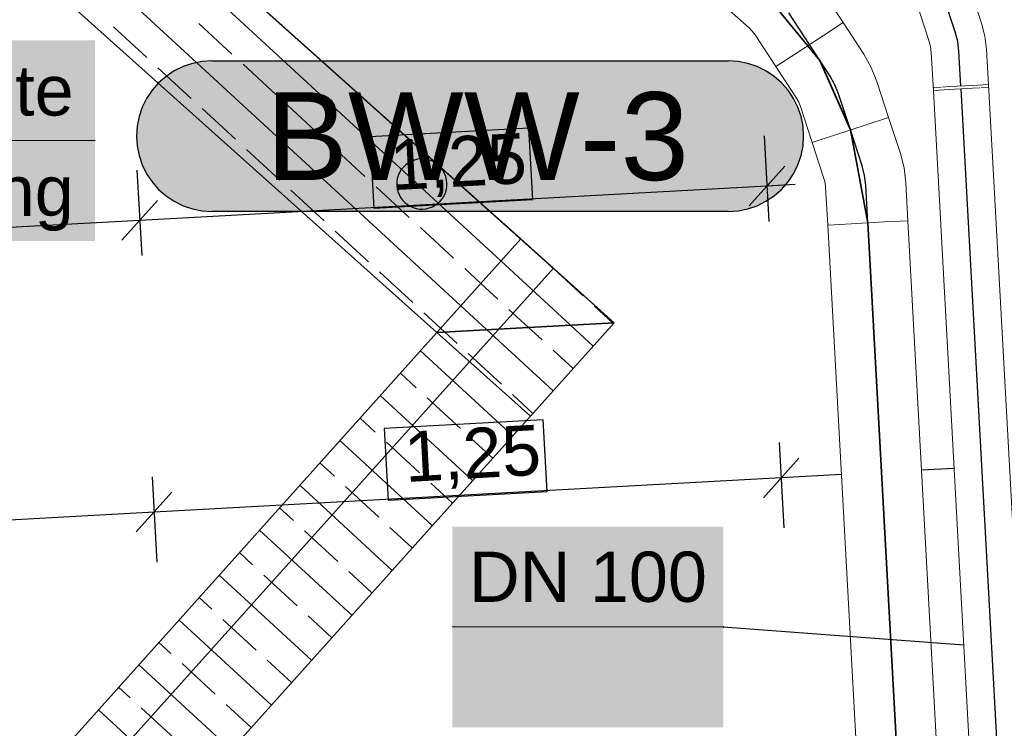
# Model space of a CAD drawing. Extents: x -779 to 790, y -208 to 633.
# Tile 80 of 232: x -128 to -89, y 160 to 188. Entities that reach past the tile are written whole.
import ezdxf
from ezdxf.lldxf.tags import DXFTag

# ---------------------------------------------------------------- set-up
doc = ezdxf.new("R2010")
doc.units = 0
doc.layers.get('0').update_dxf_attribs({"lineweight": 25})
for name, color, linetype, lineweight, true_color in [('01AFU Allgemein Bemaßung-A07F5V4RWF', 7, 'Continuous', 25, 0x848484), ('20 Magerbeton Bohrungen', 7, 'Continuous', 25, 0x848484), ('20 Wasserbecken', 7, 'Continuous', 25, 0x848484), ('ELT Leerrohre', 1, 'Continuous', 35, 0xff0000), ('S_Mass', 150, 'Continuous', 25, 0x007fff), ('S_Warmwasser', 1, 'STRICHLINIE2', 35, 0xff0000), ('X_Mass', 150, 'Continuous', 25, 0x007fff)]:
    doc.layers.add(name, color=color, linetype=linetype, lineweight=lineweight, true_color=true_color)
doc.styles.get("Standard").update_dxf_attribs({"font": 'arial.ttf'})
tags = doc.linetypes.add('Strichlinie eng', pattern=[0.115, 0.075, -0.04]).pattern_tags.tags
tags[6:7] = [DXFTag(74, 4), DXFTag(75, 0), DXFTag(340, '0'), DXFTag(46, 1.0), DXFTag(50, 0.0), DXFTag(44, 0.0), DXFTag(45, 0.0)]
tags[4:5] = [DXFTag(74, 4), DXFTag(75, 0), DXFTag(340, '0'), DXFTag(46, 1.0), DXFTag(50, 0.0), DXFTag(44, 0.0), DXFTag(45, 0.0)]
tags = doc.linetypes.add('STRICHLINIE2', pattern=[9.525, 6.35, -3.175]).pattern_tags.tags
tags[6:7] = [DXFTag(74, 4), DXFTag(75, 0), DXFTag(340, '0'), DXFTag(46, 0.0), DXFTag(50, 0.0), DXFTag(44, 0.0), DXFTag(45, 0.0)]
tags[4:5] = [DXFTag(74, 4), DXFTag(75, 0), DXFTag(340, '0'), DXFTag(46, 0.0), DXFTag(50, 0.0), DXFTag(44, 0.0), DXFTag(45, 0.0)]
tags = doc.linetypes.add('STRICHPUNKT2', pattern=[12.7, 6.35, -3.175, 0, -3.175]).pattern_tags.tags
tags[10:11] = [DXFTag(74, 4), DXFTag(75, 0), DXFTag(340, '0'), DXFTag(46, 0.0), DXFTag(50, 0.0), DXFTag(44, 0.0), DXFTag(45, 0.0)]
tags[8:9] = [DXFTag(74, 4), DXFTag(75, 0), DXFTag(340, '0'), DXFTag(46, 0.0), DXFTag(50, 0.0), DXFTag(44, 0.0), DXFTag(45, 0.0)]
tags[6:7] = [DXFTag(74, 4), DXFTag(75, 0), DXFTag(340, '0'), DXFTag(46, 0.0), DXFTag(50, 0.0), DXFTag(44, 0.0), DXFTag(45, 0.0)]
tags[4:5] = [DXFTag(74, 4), DXFTag(75, 0), DXFTag(340, '0'), DXFTag(46, 0.0), DXFTag(50, 0.0), DXFTag(44, 0.0), DXFTag(45, 0.0)]
tags = doc.linetypes.add('Wipeout_Contour-A07F5V4SWF', pattern=[1, 0, -1]).pattern_tags.tags
tags[6:7] = [DXFTag(74, 4), DXFTag(75, 0), DXFTag(340, '0'), DXFTag(46, 1.0), DXFTag(50, 0.0), DXFTag(44, 0.0), DXFTag(45, 0.0)]
tags[4:5] = [DXFTag(74, 4), DXFTag(75, 0), DXFTag(340, '0'), DXFTag(46, 1.0), DXFTag(50, 0.0), DXFTag(44, 0.0), DXFTag(45, 0.0)]

# ---------------------------------------------------------------- blocks, each defined once
blk = doc.blocks.new('Referenz-A07F5V4VWF', base_point=(-401.415, -176.34))
at = {"color": 0, "linetype": 'ByBlock', "lineweight": -2, "ltscale": 12.5}
for p, q in [((-129.14, 198.692), (-106.666, 178.549)), ((-104.243, 176.378), (-129.14, 198.692)), ((-107.967, 179.716), (-129.14, 198.692)), ((-128.754, 191.631), (-111.305, 175.992)), ((-107.967, 179.716), (-111.305, 175.992)), ((-111.305, 175.992), (-107.967, 179.716)), ((-104.243, 176.378), (-107.967, 179.716)), ((-106.666, 178.549), (-151.53, 128.491)), ((-111.305, 175.992), (-149.494, 133.381)), ((-149.107, 126.32), (-104.243, 176.378)), ((-104.243, 176.378), (-111.305, 175.992)), ((-111.305, 175.992), (-104.243, 176.378)), ((-111.305, 175.992), (-107.581, 172.654)), ((-107.581, 172.654), (-111.305, 175.992)), ((-107.581, 172.654), (-104.243, 176.378)), ((-145.77, 130.044), (-107.581, 172.654))]:
    blk.add_line(p, q, dxfattribs=at)
at = {"layer": '01AFU Allgemein Bemaßung-A07F5V4RWF', "color": 0, "linetype": 'Wipeout_Contour-A07F5V4SWF', "lineweight": -2, "ltscale": 1.625}
for p, q in [((-107.644, 184.134), (-113.968, 183.788)), ((-107.488, 181.281), (-107.644, 184.134)), ((-113.968, 183.788), (-113.812, 180.935)), ((-113.812, 180.935), (-107.488, 181.281)), ((-107.075, 172.511), (-113.4, 172.165)), ((-106.919, 169.657), (-107.075, 172.511)), ((-113.4, 172.165), (-113.244, 169.311)), ((-113.244, 169.311), (-106.919, 169.657))]:
    blk.add_line(p, q, dxfattribs=at)
at = {"layer": '01AFU Allgemein Bemaßung-A07F5V4RWF', "color": 0, "lineweight": -2}
for p, q in [((-98.278, 183.817), (-98.092, 180.415)), ((-123.244, 182.451), (-123.057, 179.049)), ((-98.876, 181.03), (-97.46, 182.61)), ((-97.045, 181.881), (-98.168, 181.82)), ((-98.168, 181.82), (-123.134, 180.454)), ((-123.842, 179.664), (-122.426, 181.243)), ((-123.134, 180.454), (-200.406, 176.225)), ((-97.677, 171.6), (-97.491, 168.199)), ((-98.308, 169.406), (-96.892, 170.986)), ((-90.71, 170.573), (-92.008, 170.502)), ((-122.643, 170.234), (-122.457, 166.833)), ((-97.6, 170.196), (-122.566, 168.83)), ((-95.203, 170.327), (-97.6, 170.196)), ((-123.274, 168.04), (-121.858, 169.62)), ((-122.566, 168.83), (-181.124, 165.626))]:
    blk.add_line(p, q, dxfattribs=at)
at = {"layer": '20 Magerbeton Bohrungen', "color": 0, "lineweight": -2}
for p, q in [((-112.545, 182.67), (-112.64, 182.58)), ((-112.439, 182.747), (-112.545, 182.67)), ((-112.324, 182.81), (-112.439, 182.747)), ((-112.202, 182.857), (-112.324, 182.81)), ((-112.075, 182.888), (-112.202, 182.857)), ((-111.945, 182.902), (-112.075, 182.888)), ((-111.814, 182.898), (-111.945, 182.902)), ((-111.685, 182.878), (-111.814, 182.898)), ((-111.559, 182.841), (-111.685, 182.878)), ((-111.44, 182.788), (-111.559, 182.841)), ((-111.328, 182.72), (-111.44, 182.788)), ((-111.227, 182.638), (-111.328, 182.72)), ((-112.79, 182.367), (-112.843, 182.247)), ((-112.722, 182.479), (-112.79, 182.367)), ((-112.64, 182.58), (-112.722, 182.479)), ((-111.136, 182.543), (-111.227, 182.638)), ((-111.059, 182.437), (-111.136, 182.543)), ((-110.997, 182.322), (-111.059, 182.437)), ((-110.95, 182.2), (-110.997, 182.322)), ((-112.901, 181.993), (-112.904, 181.862)), ((-112.88, 182.122), (-112.901, 181.993)), ((-112.843, 182.247), (-112.88, 182.122)), ((-110.919, 182.073), (-110.95, 182.2)), ((-110.905, 181.943), (-110.919, 182.073)), ((-110.908, 181.812), (-110.905, 181.943)), ((-112.904, 181.862), (-112.89, 181.732)), ((-112.89, 181.732), (-112.859, 181.605)), ((-112.859, 181.605), (-112.812, 181.482)), ((-112.812, 181.482), (-112.75, 181.368)), ((-111.019, 181.438), (-110.966, 181.557)), ((-110.966, 181.557), (-110.929, 181.683)), ((-110.929, 181.683), (-110.908, 181.812)), ((-112.75, 181.368), (-112.673, 181.262)), ((-112.673, 181.262), (-112.583, 181.167)), ((-112.583, 181.167), (-112.481, 181.085)), ((-111.37, 181.057), (-111.264, 181.134)), ((-111.264, 181.134), (-111.169, 181.224)), ((-111.169, 181.224), (-111.087, 181.326)), ((-111.087, 181.326), (-111.019, 181.438)), ((-112.481, 181.085), (-112.369, 181.017)), ((-112.369, 181.017), (-112.25, 180.964)), ((-112.25, 180.964), (-112.124, 180.927)), ((-112.124, 180.927), (-111.995, 180.906)), ((-111.995, 180.906), (-111.864, 180.903)), ((-111.864, 180.903), (-111.734, 180.917)), ((-111.734, 180.917), (-111.607, 180.948)), ((-111.607, 180.948), (-111.485, 180.995)), ((-111.485, 180.995), (-111.37, 181.057))]:
    blk.add_line(p, q, dxfattribs=at)
at = {"layer": '20 Wasserbecken', "color": 0, "linetype": 'Strichlinie eng', "lineweight": -2, "ltscale": 0.21125}
for p, q in [((-129.14, 198.692), (-104.243, 176.378)), ((-104.243, 176.378), (-149.107, 126.32))]:
    blk.add_line(p, q, dxfattribs=at)
at = {"layer": '20 Wasserbecken', "color": 0, "lineweight": -2}
for p, q in [((-104.243, 176.378), (-129.14, 198.692)), ((-108.755, 178.837), (-129.08, 197.579)), ((-110.357, 177.049), (-128.891, 194.141)), ((-128.754, 191.631), (-111.305, 175.992)), ((-122.855, 186.942), (-124.179, 188.162)), ((-119.463, 187.079), (-120.787, 188.3)), ((-117.699, 185.452), (-119.022, 186.673)), ((-121.091, 185.315), (-122.414, 186.535)), ((-115.934, 183.825), (-117.258, 185.045)), ((-119.326, 183.688), (-120.649, 184.908)), ((-117.561, 182.06), (-118.885, 183.281)), ((-114.17, 182.198), (-115.493, 183.418)), ((-115.797, 180.433), (-117.12, 181.654)), ((-112.405, 180.571), (-113.728, 181.791)), ((-114.032, 178.806), (-115.356, 180.026)), ((-110.64, 178.943), (-111.964, 180.164)), ((-105.985, 176.283), (-108.755, 178.837)), ((-112.268, 177.179), (-113.591, 178.399)), ((-109.556, 177.943), (-110.199, 178.537)), ((-105.484, 177.454), (-106.807, 178.674)), ((-108.876, 177.316), (-109.556, 177.943)), ((-109.327, 176.1), (-110.357, 177.049)), ((-107.656, 176.191), (-108.435, 176.909)), ((-104.313, 176.374), (-105.043, 177.047)), ((-111.158, 176.155), (-111.826, 176.772)), ((-111.305, 175.992), (-149.494, 133.381)), ((-110.998, 176.008), (-111.158, 176.155)), ((-110.503, 175.552), (-110.998, 176.008)), ((-106.68, 173.659), (-109.327, 176.1)), ((-107.111, 175.689), (-107.656, 176.191)), ((-104.243, 176.378), (-107.581, 172.654)), ((-105.078, 175.447), (-105.985, 176.283)), ((-104.277, 176.34), (-104.313, 176.374)), ((-108.282, 171.871), (-111.959, 175.262)), ((-105.879, 174.553), (-106.67, 175.282)), ((-108.738, 173.924), (-110.062, 175.145)), ((-112.13, 173.787), (-112.76, 174.368)), ((-109.884, 170.084), (-113.561, 173.474)), ((-110.366, 172.16), (-111.689, 173.38)), ((-107.481, 172.765), (-108.297, 173.518)), ((-149.107, 126.32), (-107.581, 172.654)), ((-113.757, 172.022), (-114.362, 172.58)), ((-111.487, 168.296), (-115.163, 171.686)), ((-109.083, 170.978), (-109.924, 171.753)), ((-111.993, 170.395), (-113.316, 171.616)), ((-115.385, 170.258), (-115.964, 170.792)), ((-113.089, 166.508), (-116.765, 169.899)), ((-113.62, 168.631), (-114.943, 169.851)), ((-110.686, 169.19), (-111.552, 169.988)), ((-117.012, 168.493), (-117.566, 169.005)), ((-112.288, 167.402), (-113.179, 168.224)), ((-114.691, 164.721), (-118.368, 168.111)), ((-115.247, 166.866), (-116.571, 168.086)), ((-118.639, 166.729), (-119.169, 167.217)), ((-116.293, 162.933), (-119.97, 166.323)), ((-116.874, 165.102), (-118.198, 166.322)), ((-113.89, 165.615), (-114.806, 166.459)), ((-120.266, 164.964), (-120.771, 165.43)), ((-115.492, 163.827), (-116.433, 164.695)), ((-117.895, 161.145), (-121.572, 164.536)), ((-118.501, 163.337), (-119.825, 164.557)), ((-121.893, 163.2), (-122.373, 163.642)), ((-119.497, 159.358), (-123.174, 162.748)), ((-120.129, 161.572), (-121.452, 162.793)), ((-117.094, 162.039), (-118.06, 162.93)), ((-123.52, 161.435), (-123.975, 161.854)), ((-118.696, 160.252), (-119.688, 161.166)), ((-121.1, 157.57), (-124.776, 160.96)), ((-121.756, 159.808), (-123.079, 161.028))]:
    blk.add_line(p, q, dxfattribs=at)
at = {"layer": '01AFU Allgemein Bemaßung-A07F5V4RWF', "color": 0, "linetype": 'ByBlock', "lineweight": -2, "ltscale": 1.625, "char_height": 2.00026, "attachment_point": 1, "rotation": 3.132}
for insert in [(-113.227, 183.65), (-112.659, 172.026)]:
    blk.add_mtext('{\\fArial;1,25}', dxfattribs=dict(at, insert=insert))

msp = doc.modelspace()

# ---------------------------------------------------------------- linework, layer by layer
at = {"layer": 'ELT Leerrohre', "color": 1, "lineweight": 13, "true_color": 0xff0000}
for p, q in [((-89.624, 188.308), (-90.092, 189.74)), ((-95.136, 188.332), (-95.959, 189.593)), ((-99.998, 189.126), (-98.877, 188.121)), ((-92.183, 189.055), (-91.715, 187.624)), ((-95.921, 187.819), (-95.136, 188.332)), ((-95.921, 187.819), (-95.136, 188.332)), ((-94.313, 187.07), (-95.136, 188.332)), ((-89.491, 187.789), (-89.624, 188.308)), ((-98.749, 187.99), (-98.877, 188.121)), ((-98.639, 187.844), (-98.749, 187.99)), ((-98.639, 187.844), (-97.816, 186.583)), ((-97.031, 187.095), (-95.921, 187.819)), ((-97.031, 187.095), (-95.921, 187.819)), ((-89.426, 187.256), (-89.491, 187.789)), ((-91.653, 187.383), (-91.715, 187.624)), ((-91.623, 187.136), (-91.653, 187.383)), ((-97.816, 186.583), (-97.031, 187.095)), ((-97.816, 186.583), (-97.031, 187.095)), ((-94.018, 186.546), (-94.313, 187.07)), ((-91.623, 187.136), (-91.541, 185.633)), ((-89.35, 185.868), (-89.426, 187.256)), ((-97.816, 186.583), (-96.993, 185.321)), ((-93.793, 185.988), (-94.018, 186.546)), ((-93.325, 184.557), (-93.793, 185.988)), ((-90.897, 185.783), (-89.987, 185.833)), ((-89.987, 185.833), (-89.344, 185.868)), ((-86.137, 127.256), (-89.344, 185.868)), ((-91.541, 185.748), (-91.246, 185.764)), ((-91.541, 185.633), (-90.897, 185.668)), ((-91.534, 185.633), (-88.334, 127.135)), ((-91.198, 185.766), (-90.897, 185.783)), ((-90.897, 185.668), (-89.987, 185.718)), ((-89.987, 185.718), (-89.686, 185.734)), ((-89.639, 185.737), (-89.344, 185.753)), ((-96.903, 185.162), (-96.993, 185.321)), ((-96.835, 184.992), (-96.903, 185.162)), ((-96.835, 184.992), (-96.366, 183.561)), ((-95.475, 183.852), (-94.216, 184.265)), ((-95.475, 183.852), (-94.216, 184.265)), ((-94.216, 184.265), (-93.325, 184.557)), ((-94.216, 184.265), (-93.325, 184.557)), ((-92.856, 183.125), (-93.325, 184.557)), ((-96.366, 183.561), (-95.475, 183.852)), ((-96.366, 183.561), (-95.475, 183.852)), ((-96.366, 183.561), (-95.897, 182.129)), ((-92.707, 182.542), (-92.856, 183.125)), ((-92.635, 181.945), (-92.707, 182.542)), ((-95.852, 181.952), (-95.897, 182.129)), ((-95.83, 181.77), (-95.852, 181.952)), ((-92.552, 180.441), (-92.635, 181.945)), ((-95.83, 181.77), (-95.748, 180.266)), ((-95.747, 180.267), (-94.811, 180.318)), ((-94.811, 180.318), (-93.488, 180.39)), ((-93.488, 180.39), (-92.552, 180.441)), ((-92.576, 180.44), (-92.552, 180.441)), ((-89.711, 128.519), (-92.552, 180.441)), ((-95.748, 180.266), (-95.722, 180.268)), ((-95.747, 180.267), (-92.906, 128.344))]:
    msp.add_line(p, q, dxfattribs=at)
at = {"layer": 'ELT Leerrohre', "color": 1, "linetype": 'STRICHPUNKT2', "lineweight": 25, "ltscale": 0.25, "true_color": 0xff0000}
for p, q in [((-90.669, 187.966), (-91.138, 189.397)), ((-96.476, 187.457), (-97.299, 188.718)), ((-90.572, 187.586), (-90.669, 187.966)), ((-95.653, 186.196), (-96.476, 187.457)), ((-90.525, 187.196), (-90.572, 187.586)), ((-90.449, 185.807), (-90.525, 187.196)), ((-95.46, 185.854), (-95.653, 186.196)), ((-95.314, 185.49), (-95.46, 185.854)), ((-94.845, 184.059), (-95.314, 185.49)), ((-87.236, 127.208), (-90.436, 185.693)), ((-94.377, 182.627), (-94.845, 184.059)), ((-94.279, 182.247), (-94.377, 182.627)), ((-94.232, 181.858), (-94.279, 182.247)), ((-94.15, 180.354), (-94.232, 181.858)), ((-91.308, 128.432), (-94.149, 180.354))]:
    msp.add_line(p, q, dxfattribs=at)
at = {"layer": 'S_Mass'}
for p, q in [((-121.409, 186.583), (-121.761, 186.409)), ((-121.038, 186.709), (-121.409, 186.583)), ((-120.653, 186.785), (-121.038, 186.709)), ((-120.261, 186.811), (-120.653, 186.785)), ((-120.261, 186.811), (-99.705, 186.811)), ((-99.313, 186.785), (-99.705, 186.811)), ((-98.928, 186.709), (-99.313, 186.785)), ((-98.556, 186.583), (-98.928, 186.709)), ((-98.205, 186.409), (-98.556, 186.583)), ((-122.088, 186.191), (-122.383, 185.932)), ((-121.761, 186.409), (-122.088, 186.191)), ((-97.878, 186.191), (-98.205, 186.409)), ((-97.583, 185.932), (-97.878, 186.191)), ((-122.383, 185.932), (-122.642, 185.637)), ((-97.324, 185.637), (-97.583, 185.932)), ((-122.642, 185.637), (-122.86, 185.311)), ((-97.106, 185.311), (-97.324, 185.637)), ((-122.86, 185.311), (-123.033, 184.959)), ((-96.933, 184.959), (-97.106, 185.311)), ((-123.033, 184.959), (-123.159, 184.588)), ((-96.807, 184.588), (-96.933, 184.959)), ((-123.159, 184.588), (-123.236, 184.203)), ((-96.73, 184.203), (-96.807, 184.588)), ((-123.236, 184.203), (-123.261, 183.811)), ((-96.705, 183.811), (-96.73, 184.203)), ((-123.261, 183.811), (-123.236, 183.42)), ((-96.73, 183.42), (-96.705, 183.811)), ((-123.236, 183.42), (-123.159, 183.035)), ((-96.807, 183.035), (-96.73, 183.42)), ((-123.159, 183.035), (-123.033, 182.663)), ((-123.033, 182.663), (-122.86, 182.311)), ((-97.106, 182.311), (-96.933, 182.663)), ((-96.933, 182.663), (-96.807, 183.035)), ((-122.86, 182.311), (-122.642, 181.985)), ((-97.324, 181.985), (-97.106, 182.311)), ((-122.642, 181.985), (-122.383, 181.69)), ((-97.583, 181.69), (-97.324, 181.985)), ((-122.383, 181.69), (-122.088, 181.431)), ((-97.878, 181.431), (-97.583, 181.69)), ((-122.088, 181.431), (-121.761, 181.213)), ((-121.761, 181.213), (-121.409, 181.04)), ((-98.556, 181.04), (-98.205, 181.213)), ((-98.205, 181.213), (-97.878, 181.431)), ((-121.409, 181.04), (-121.038, 180.913)), ((-121.038, 180.913), (-120.653, 180.837)), ((-120.653, 180.837), (-120.261, 180.811)), ((-99.705, 180.811), (-120.261, 180.811)), ((-99.705, 180.811), (-99.313, 180.837)), ((-99.313, 180.837), (-98.928, 180.913)), ((-98.928, 180.913), (-98.556, 181.04)), ((-99.913, 164.259), (-99.914, 164.258)), ((-99.914, 164.258), (-99.914, 164.257)), ((-99.914, 164.257), (-99.914, 164.255)), ((-99.914, 164.255), (-99.914, 164.254)), ((-99.914, 164.254), (-99.914, 164.253)), ((-99.914, 164.253), (-99.913, 164.251)), ((-99.912, 164.261), (-99.913, 164.26)), ((-99.913, 164.26), (-99.913, 164.259)), ((-99.913, 164.251), (-99.913, 164.25)), ((-99.913, 164.25), (-99.912, 164.249)), ((-99.911, 164.262), (-99.912, 164.261)), ((-99.912, 164.249), (-99.911, 164.248)), ((-99.91, 164.263), (-99.911, 164.262)), ((-99.911, 164.248), (-99.91, 164.247)), ((-99.909, 164.264), (-99.91, 164.263)), ((-99.91, 164.247), (-99.909, 164.247)), ((-99.908, 164.264), (-99.909, 164.264)), ((-99.909, 164.247), (-99.908, 164.246)), ((-99.907, 164.265), (-99.908, 164.264)), ((-99.908, 164.246), (-99.907, 164.246)), ((-99.905, 164.265), (-99.907, 164.265)), ((-99.907, 164.246), (-99.905, 164.245)), ((-99.904, 164.265), (-99.905, 164.265)), ((-99.905, 164.245), (-99.904, 164.245)), ((-99.903, 164.265), (-99.904, 164.265)), ((-99.904, 164.255), (-90.326, 163.544)), ((-99.904, 164.245), (-99.903, 164.245)), ((-99.901, 164.265), (-99.903, 164.265)), ((-99.903, 164.245), (-99.901, 164.246)), ((-99.9, 164.264), (-99.901, 164.265)), ((-99.901, 164.246), (-99.9, 164.246)), ((-99.899, 164.264), (-99.9, 164.264)), ((-99.9, 164.246), (-99.899, 164.247)), ((-99.898, 164.263), (-99.899, 164.264)), ((-99.899, 164.247), (-99.898, 164.247)), ((-99.897, 164.262), (-99.898, 164.263)), ((-99.898, 164.247), (-99.897, 164.248)), ((-99.896, 164.261), (-99.897, 164.262)), ((-99.897, 164.248), (-99.896, 164.249)), ((-99.895, 164.26), (-99.896, 164.261)), ((-99.896, 164.249), (-99.895, 164.25)), ((-99.895, 164.259), (-99.895, 164.26)), ((-99.894, 164.258), (-99.895, 164.259)), ((-99.895, 164.251), (-99.894, 164.253)), ((-99.895, 164.25), (-99.895, 164.251)), ((-99.894, 164.257), (-99.894, 164.258)), ((-99.894, 164.255), (-99.894, 164.257)), ((-99.894, 164.254), (-99.894, 164.255)), ((-99.894, 164.253), (-99.894, 164.254))]:
    msp.add_line(p, q, dxfattribs=at)
at = {"layer": 'S_Mass', "lineweight": 18}
msp.add_line((-110.694, 164.255), (-99.904, 164.255), dxfattribs=at)
at = {"layer": 'S_Mass', "color": 7, "true_color": 0xfefefe}
for points in [[(-121.467, 186.558), (-98.499, 186.558), (-121.236, 186.649)], [(-121.236, 186.649), (-98.73, 186.649), (-120.998, 186.719)], [(-98.499, 186.558), (-121.236, 186.649), (-98.73, 186.649)], [(-120.998, 186.719), (-98.968, 186.719), (-120.755, 186.77)], [(-98.73, 186.649), (-120.998, 186.719), (-98.968, 186.719)], [(-120.755, 186.77), (-99.211, 186.77), (-120.509, 186.801)], [(-98.968, 186.719), (-120.755, 186.77), (-99.211, 186.77)], [(-120.509, 186.801), (-99.457, 186.801), (-120.261, 186.811)], [(-99.211, 186.77), (-120.509, 186.801), (-99.457, 186.801)], [(-120.509, 186.801), (-99.457, 186.801), (-120.509, 186.801)], [(-99.457, 186.801), (-120.509, 186.801), (-99.457, 186.801)], [(-99.457, 186.801), (-120.261, 186.811), (-99.705, 186.811)], [(-122.104, 186.179), (-97.862, 186.179), (-121.902, 186.323)], [(-121.902, 186.323), (-98.064, 186.323), (-121.689, 186.45)], [(-97.862, 186.179), (-121.902, 186.323), (-98.064, 186.323)], [(-121.689, 186.45), (-98.277, 186.45), (-121.467, 186.558)], [(-98.064, 186.323), (-121.689, 186.45), (-98.277, 186.45)], [(-98.277, 186.45), (-121.467, 186.558), (-98.499, 186.558)], [(-122.629, 185.654), (-97.337, 185.654), (-122.469, 185.843)], [(-122.469, 185.843), (-97.497, 185.843), (-122.293, 186.018)], [(-97.337, 185.654), (-122.469, 185.843), (-97.497, 185.843)], [(-122.293, 186.018), (-97.673, 186.018), (-122.104, 186.179)], [(-97.497, 185.843), (-122.293, 186.018), (-97.673, 186.018)], [(-97.673, 186.018), (-122.104, 186.179), (-97.862, 186.179)], [(-122.9, 185.239), (-97.066, 185.239), (-122.773, 185.452)], [(-122.773, 185.452), (-97.193, 185.452), (-122.629, 185.654)], [(-97.066, 185.239), (-122.773, 185.452), (-97.193, 185.452)], [(-97.193, 185.452), (-122.629, 185.654), (-97.337, 185.654)], [(-123.099, 184.785), (-96.867, 184.785), (-123.009, 185.016)], [(-123.009, 185.016), (-96.957, 185.016), (-122.9, 185.239)], [(-96.867, 184.785), (-123.009, 185.016), (-96.957, 185.016)], [(-96.957, 185.016), (-122.9, 185.239), (-97.066, 185.239)], [(-123.17, 184.548), (-96.796, 184.548), (-123.099, 184.785)], [(-96.796, 184.548), (-123.099, 184.785), (-96.867, 184.785)], [(-123.251, 184.059), (-96.715, 184.059), (-123.221, 184.305)], [(-123.221, 184.305), (-96.745, 184.305), (-123.17, 184.548)], [(-96.715, 184.059), (-123.221, 184.305), (-96.745, 184.305)], [(-96.745, 184.305), (-123.17, 184.548), (-96.796, 184.548)], [(-123.261, 183.811), (-96.705, 183.811), (-123.251, 184.059)], [(-96.705, 183.811), (-123.251, 184.059), (-96.715, 184.059)], [(-123.251, 184.059), (-96.715, 184.059), (-123.251, 184.059)], [(-96.715, 184.059), (-123.251, 184.059), (-96.715, 184.059)], [(-123.251, 183.563), (-96.715, 183.563), (-123.261, 183.811)], [(-96.715, 183.563), (-123.261, 183.811), (-96.705, 183.811)], [(-123.221, 183.317), (-96.745, 183.317), (-123.251, 183.563)], [(-96.745, 183.317), (-123.251, 183.563), (-96.715, 183.563)], [(-123.251, 183.563), (-96.715, 183.563), (-123.251, 183.563)], [(-96.715, 183.563), (-123.251, 183.563), (-96.715, 183.563)], [(-123.17, 183.075), (-96.796, 183.075), (-123.221, 183.317)], [(-96.796, 183.075), (-123.221, 183.317), (-96.745, 183.317)], [(-123.221, 183.317), (-96.745, 183.317), (-123.221, 183.317)], [(-96.745, 183.317), (-123.221, 183.317), (-96.745, 183.317)], [(-123.099, 182.837), (-96.867, 182.837), (-123.17, 183.075)], [(-96.867, 182.837), (-123.17, 183.075), (-96.796, 183.075)], [(-123.17, 183.075), (-96.796, 183.075), (-123.17, 183.075)], [(-96.796, 183.075), (-123.17, 183.075), (-96.796, 183.075)], [(-123.009, 182.606), (-96.957, 182.606), (-123.099, 182.837)], [(-96.957, 182.606), (-123.099, 182.837), (-96.867, 182.837)], [(-123.099, 182.837), (-96.867, 182.837), (-123.099, 182.837)], [(-96.867, 182.837), (-123.099, 182.837), (-96.867, 182.837)], [(-122.9, 182.383), (-97.066, 182.383), (-123.009, 182.606)], [(-97.066, 182.383), (-123.009, 182.606), (-96.957, 182.606)], [(-123.009, 182.606), (-96.957, 182.606), (-123.009, 182.606)], [(-96.957, 182.606), (-123.009, 182.606), (-96.957, 182.606)], [(-122.773, 182.17), (-97.193, 182.17), (-122.9, 182.383)], [(-97.193, 182.17), (-122.9, 182.383), (-97.066, 182.383)], [(-122.629, 181.969), (-97.337, 181.969), (-122.773, 182.17)], [(-97.337, 181.969), (-122.773, 182.17), (-97.193, 182.17)], [(-122.469, 181.779), (-97.497, 181.779), (-122.629, 181.969)], [(-97.497, 181.779), (-122.629, 181.969), (-97.337, 181.969)], [(-122.293, 181.604), (-97.673, 181.604), (-122.469, 181.779)], [(-97.673, 181.604), (-122.469, 181.779), (-97.497, 181.779)], [(-122.104, 181.444), (-97.862, 181.444), (-122.293, 181.604)], [(-97.862, 181.444), (-122.293, 181.604), (-97.673, 181.604)], [(-121.902, 181.3), (-98.064, 181.3), (-122.104, 181.444)], [(-98.064, 181.3), (-122.104, 181.444), (-97.862, 181.444)], [(-121.689, 181.173), (-98.277, 181.173), (-121.902, 181.3)], [(-98.277, 181.173), (-121.902, 181.3), (-98.064, 181.3)], [(-121.467, 181.064), (-98.499, 181.064), (-121.689, 181.173)], [(-98.499, 181.064), (-121.689, 181.173), (-98.277, 181.173)], [(-121.236, 180.974), (-98.73, 180.974), (-121.467, 181.064)], [(-98.73, 180.974), (-121.467, 181.064), (-98.499, 181.064)], [(-120.998, 180.903), (-98.968, 180.903), (-121.236, 180.974)], [(-98.968, 180.903), (-121.236, 180.974), (-98.73, 180.974)], [(-120.755, 180.852), (-99.211, 180.852), (-120.998, 180.903)], [(-99.211, 180.852), (-120.998, 180.903), (-98.968, 180.903)], [(-120.509, 180.821), (-99.457, 180.821), (-120.755, 180.852)], [(-99.457, 180.821), (-120.755, 180.852), (-99.211, 180.852)], [(-120.261, 180.811), (-99.705, 180.811), (-120.509, 180.821)], [(-99.705, 180.811), (-120.509, 180.821), (-99.457, 180.821)]]:
    msp.add_solid(points, dxfattribs=at)
at = {"layer": 'S_Mass', "color": 7, "true_color": 0xffffff}
for points in [[(-110.694, 160.255), (-99.904, 160.255), (-110.694, 168.255)], [(-99.904, 160.255), (-110.694, 168.255), (-99.904, 168.255)]]:
    msp.add_solid(points, dxfattribs=at)
at = {"layer": 'S_Warmwasser', "ltscale": 0.35}
for p, q in [((-98.931, 190.318), (-96.064, 186.826)), ((-96.064, 186.826), (-94.845, 184.059)), ((-94.845, 184.059), (-94.15, 180.354)), ((-94.15, 180.354), (-91.308, 128.432))]:
    msp.add_line(p, q, dxfattribs=at)
at = {"layer": 'X_Mass', "lineweight": 18}
msp.add_line((-143.353, 183.631), (-124.914, 183.631), dxfattribs=at)
at = {"layer": 'X_Mass', "color": 7, "true_color": 0xffffff}
for points in [[(-143.353, 179.631), (-124.914, 179.631), (-143.353, 187.631)], [(-124.914, 179.631), (-143.353, 187.631), (-124.914, 187.631)]]:
    msp.add_solid(points, dxfattribs=at)

# ---------------------------------------------------------------- block references
at = {"color": 8, "lineweight": 25, "ltscale": 12.5, "true_color": 0x808080}
msp.add_blockref('Referenz-A07F5V4VWF', (-401.415, -176.34), dxfattribs=at)

# ---------------------------------------------------------------- texts
at = {"layer": 'S_Mass', "attachment_point": 1}
for s, insert, char_height in [('{\\fArial;BWW-3}', (-118.109, 185.561), 3.5), ('{\\fArial;DN 100}', (-110.027, 167.255), 2)]:
    msp.add_mtext(s, dxfattribs=dict(at, insert=insert, char_height=char_height))
at = {"layer": 'X_Mass', "char_height": 2, "attachment_point": 1}
for s, insert in [('{\\fArial;Wasserdichte}', (-142.687, 186.631)), ('{\\fArial;Durchführung}', (-142.687, 182.631))]:
    msp.add_mtext(s, dxfattribs=dict(at, insert=insert))

doc.saveas('drawing.dxf')
